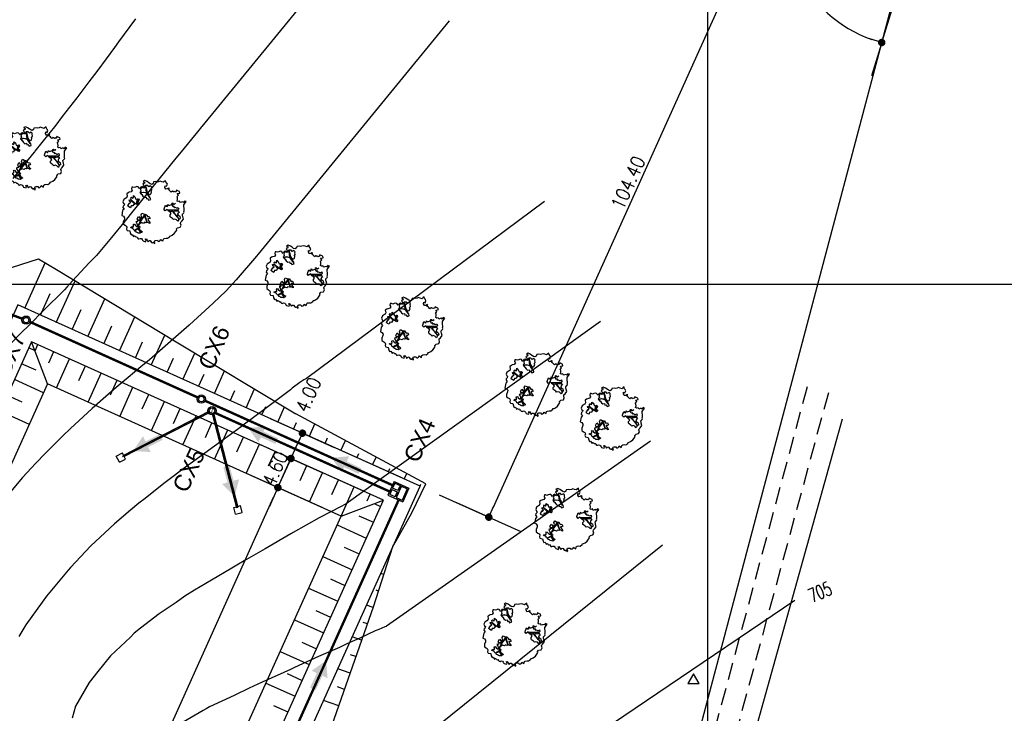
# Model space of a CAD drawing. Header units: millimetres. Extents: x 196436 to 199900, y 8705373 to 8708636.
# Tile 233 of 241: x 199501 to 199643, y 8707738 to 8707838. Entities that reach past the tile are written whole.
import ezdxf
from ezdxf.enums import TextEntityAlignment as Align

# ---------------------------------------------------------------- set-up
doc = ezdxf.new("R2010")
doc.units = ezdxf.units.MM
doc.header["$LTSCALE"] = 5
for name, pattern in [('CENTRO', [2, 1.25, -0.25, 0.25, -0.25]), ('CONTINUO', [0]), ('DASHDOT', [1, 0.5, -0.25, 0, -0.25]), ('DASHED', [0.75, 0.5, -0.25])]:
    doc.linetypes.add(name, pattern=pattern)
for name, color, linetype in [('$CURVAS1', 30, 'Continuous'), ('$CURVAS2', 40, 'Continuous'), ('AR-EIXOS', 9, 'DASHDOT'), ('AR-TUBULAÇÃO', 2, 'Continuous'), ('ARVORE', 102, 'Continuous'), ('CAIXA', 7, 'Continuous'), ('CERCA', 3, 'CERCA_LINE'), ('DIM', 7, 'Continuous'), ('ESTRADA_BARRO', 9, 'DASHED'), ('INTECPTOR', 6, 'Continuous'), ('LAGOA', 3, 'Continuous'), ('MALHA', 9, 'Continuous'), ('OFFSET', 7, 'Continuous'), ('REDE', 22, 'Continuous'), ('TER-BERMA', 4, 'Continuous'), ('TER-COTAS', 7, 'Continuous'), ('TER-OFFSET', 3, 'Continuous'), ('TER-OFFSET-LINHA', 7, 'Continuous'), ('TEXTO$CURVA', 2, 'Continuous'), ('TXT_COORD', 3, 'Continuous')]:
    doc.layers.add(name, color=color, linetype=linetype)
doc.layers.add('TEXTO3', color=4, linetype='Continuous', lineweight=18)
doc.styles.add('GEOSIS', font='ROMANS.SHX')
doc.styles.add('NARROW', font='ARIALN.TTF')
doc.styles.add('ROMANS', font='romans.shx', dxfattribs={"width": 0.85})
doc.linetypes.add('CERCA_LINE', pattern='A,0.5,-0.2,["X",Standard,S=0.1,R=0,X=-0.1,Y=-0.05],-0.25', length=0.95)
doc.dimstyles.new('COTA-500-EXTERNA', dxfattribs={"dimtxt": 2, "dimasz": 1.5, "dimexe": 0, "dimexo": 3, "dimgap": 0.5, "dimtad": 1, "dimzin": 4, "dimdsep": 46, "dimtxsty": 'ROMANS', "dimblk1": 'DOT1', "dimblk2": 'DOT1', "dimsah": 1, "dimcen": 0.2, "dimclrd": 256, "dimclre": 256, "dimclrt": 2, "dimadec": 0, "dimazin": 0, "dimtfac": 1, "dimtix": 1, "dimtmove": 2, "dimatfit": 3, "dimldrblk": 'DOT1', "dimfxl": 0, "dimtvp": 0.025, "dimtolj": 1, "dimtzin": 4, "dimlwd": -1, "dimlwe": -1, "dimarcsym": 0})

# ---------------------------------------------------------------- blocks, each defined once
blk = doc.blocks.new('DOT1')
for q in [(0, 3.36), (0, -3.36)]:
    blk.add_line((0, 0), q)
at = {"linetype": 'ByBlock'}
blk.add_line((0, 0), (-1.2, 0), dxfattribs=at)
at = {"color": 0, "linetype": 'ByBlock', "const_width": 0.36}
blk.add_lwpolyline([(-0.18, 0, 1), (0.18, 0, 1)], format="xyb", close=True, dxfattribs=at)
blk = doc.blocks.new('*D8')
at = {"layer": 'Defpoints', "color": 0}
for p in [(199538.09, 8707770.67), (199547.21, 8707766.56), (199493.23, 8707646.76)]:
    blk.add_point(p, dxfattribs=at)
at = {"layer": 'TER-COTAS'}
for p, q in [((199544.47, 8707767.79), (199538.09, 8707770.67)), ((199484.73, 8707652.23), (199537.48, 8707769.3)), ((199490.5, 8707647.99), (199484.12, 8707650.86))]:
    blk.add_line(p, q, dxfattribs=at)
at = {"layer": 'TER-COTAS', "xscale": 1.5, "yscale": 1.5, "zscale": 1.5}
for p, rotation in [((199538.09, 8707770.67), 65.74589538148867), ((199484.12, 8707650.86), 245.7458953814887)]:
    blk.add_blockref('DOT1', p, dxfattribs=dict(at, rotation=rotation))
at = {"layer": 'TER-COTAS', "color": 2, "insert": (199509.74, 8707711.38), "char_height": 2, "attachment_point": 5, "rotation": 65.7459, "style": 'ROMANS'}
blk.add_mtext('\\A1;131.40', dxfattribs=at)
blk = doc.blocks.new('*D9')
at = {"layer": 'Defpoints', "color": 0}
for p in [(199539.98, 8707774.86), (199553.29, 8707768.86), (199547.21, 8707766.56)]:
    blk.add_point(p, dxfattribs=at)
at = {"layer": 'TER-COTAS'}
for p, q in [((199540.6, 8707776.23), (199541.21, 8707777.6)), ((199538.09, 8707770.67), (199539.98, 8707774.86)), ((199550.56, 8707770.09), (199539.98, 8707774.86)), ((199544.47, 8707767.79), (199538.09, 8707770.67)), ((199537.48, 8707769.3), (199536.86, 8707767.93))]:
    blk.add_line(p, q, dxfattribs=at)
at = {"layer": 'TER-COTAS', "xscale": 1.5, "yscale": 1.5, "zscale": 1.5}
for p, rotation in [((199539.98, 8707774.86), 245.7458953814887), ((199538.09, 8707770.67), 65.74589538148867)]:
    blk.add_blockref('DOT1', p, dxfattribs=dict(at, rotation=rotation))
at = {"layer": 'TER-COTAS', "color": 2, "insert": (199537.67, 8707773.38), "char_height": 2, "attachment_point": 5, "rotation": 65.7459, "style": 'ROMANS'}
blk.add_mtext('\\A1;4.60', dxfattribs=at)
blk = doc.blocks.new('*D10')
at = {"layer": 'Defpoints', "color": 0}
for p in [(199541.63, 8707778.51), (199558.58, 8707770.87), (199553.29, 8707768.86)]:
    blk.add_point(p, dxfattribs=at)
at = {"layer": 'TER-COTAS'}
for p, q in [((199555.85, 8707772.1), (199541.63, 8707778.51)), ((199540.6, 8707776.23), (199541.01, 8707777.14)), ((199550.56, 8707770.09), (199539.98, 8707774.86))]:
    blk.add_line(p, q, dxfattribs=at)
at = {"layer": 'TER-COTAS', "xscale": 1.5, "yscale": 1.5, "zscale": 1.5}
for p, rotation in [((199541.63, 8707778.51), 65.74589538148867), ((199539.98, 8707774.86), 245.7458953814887)]:
    blk.add_blockref('DOT1', p, dxfattribs=dict(at, rotation=rotation))
at = {"layer": 'TER-COTAS', "color": 2, "insert": (199542.48, 8707784.05), "char_height": 2, "attachment_point": 5, "rotation": 65.7459, "style": 'ROMANS'}
blk.add_mtext('\\A1;4.00', dxfattribs=at)
blk = doc.blocks.new('A$C172F47DD')
at = {"color": 3}
for p, q in [((0, 0), (-220, 0)), ((0, -235), (0, 0)), ((-220, -235), (-220, 0)), ((-200, -110), (-200, -20)), ((-20, -20), (-200, -20)), ((-185, -110), (-200, -110)), ((-185, -130), (-200, -130)), ((-200, -130), (-200, -215)), ((-190, -117), (-185, -117)), ((-190, -122), (-190, -117)), ((-190, -122), (-185, -122)), ((-188, -119), (-132, -119)), ((-188, -121), (-188, -119)), ((-132, -121), (-188, -121)), ((-185, -117), (-185, -110)), ((-185, -130), (-185, -121)), ((-135, -117), (-135, -110)), ((-85, -110), (-135, -110)), ((-130, -117), (-135, -117)), ((-135, -130), (-135, -121)), ((-130, -122), (-135, -122)), ((-120, -130), (-135, -130)), ((-132, -121), (-132, -119)), ((-130, -122), (-130, -117)), ((-120, -215), (-120, -130)), ((-85, -130), (-100, -130)), ((-100, -130), (-100, -215)), ((-90, -122), (-90, -117)), ((-90, -117), (-85, -117)), ((-90, -122), (-85, -122)), ((-85, -117), (-85, -110)), ((-85, -130), (-85, -122)), ((-20, -110), (-35, -110)), ((-35, -117), (-35, -110)), ((-30, -117), (-35, -117)), ((-30, -122), (-35, -122)), ((-35, -130), (-35, -122)), ((-20, -130), (-35, -130)), ((-30, -122), (-30, -117)), ((-20, -110), (-20, -20)), ((-20, -215), (-20, -130)), ((0, -235), (-220, -235)), ((-120, -215), (-200, -215)), ((-20, -215), (-100, -215))]:
    blk.add_line(p, q, dxfattribs=at)
at = {"color": 9}
for p, q in [((-135, -110), (-185, -110)), ((-135, -117), (-185, -117)), ((-185, -122), (-135, -122)), ((-185, -130), (-135, -130)), ((-135, -130), (-185, -130)), ((-88, -119), (-32, -119)), ((-88, -121), (-88, -119)), ((-32, -121), (-88, -121)), ((-35, -110), (-85, -110)), ((-35, -117), (-85, -117)), ((-85, -122), (-35, -122)), ((-85, -130), (-35, -130)), ((-32, -121), (-32, -119))]:
    blk.add_line(p, q, dxfattribs=at)
blk = doc.blocks.new('A$C0C100BE6')
blk.add_hatch(color=7).paths.add_polyline_path([(0.772, 0.604), (0.956, 0.808), (1.217, 0), (0.387, 0.178), (0.571, 0.381), (0, 0.898), (0.201, 1.12)])
blk = doc.blocks.new('A$C62E05889')
for p, q in [((11.34, 9.91), (10.56, 9.28)), ((10.81, 8.97), (10.56, 9.28)), ((11.19, 8.5), (10.94, 8.82)), ((11.97, 9.13), (11.19, 8.5)), ((11.97, 9.13), (11.34, 9.91)), ((10.81, -9.05), (10.56, -9.36)), ((11.34, -9.99), (10.56, -9.36)), ((11.19, -8.58), (10.94, -8.89)), ((11.97, -9.2), (11.19, -8.58)), ((11.97, -9.2), (11.34, -9.99))]:
    blk.add_line(p, q)
at = {"color": 9}
blk.add_line((1.34, -1.2), (1.34, 1.13), dxfattribs=at)
at = {"color": 3}
for radius in [0.6, 0.6, 0.4, 0.4]:
    blk.add_circle((-0.26, -0.04), radius, dxfattribs=at)
at = {"layer": 'AR-EIXOS', "color": 9, "linetype": 'CENTRO', "lineweight": 20, "ltscale": 0.005}
for p, q in [((0.04, 0.22), (10.97, 8.97)), ((0.04, -0.3), (10.97, -9.05))]:
    blk.add_line(p, q, dxfattribs=at)
at = {"layer": 'AR-EIXOS', "color": 9, "linetype": 'DASHDOT', "lineweight": 20, "ltscale": 0.005}
blk.add_lwpolyline([(-0.66, -0.04), (0.14, -0.04)], dxfattribs=at)
blk.add_lwpolyline([(-0.66, -0.04), (0.14, -0.04)], dxfattribs=at)
at = {"layer": 'AR-TUBULAÇÃO', "color": 7}
for p, q in [((-0.03, 0.29), (10.91, 9.05)), ((0.1, 0.14), (11.03, 8.89)), ((11.03, 8.89), (10.91, 9.05)), ((-0.03, -0.36), (10.91, -9.13)), ((0.1, -0.21), (11.03, -8.97)), ((11.03, -8.97), (10.91, -9.13))]:
    blk.add_line(p, q, dxfattribs=at)
blk = doc.blocks.new('*D142')
at = {"layer": 'Defpoints', "color": 0}
for p in [(199200.59, 8707769.18, -1), (199537.81, 8707617.64, -1), (199520.53, 8707579.29)]:
    blk.add_point(p, dxfattribs=at)
at = {"layer": 'DIM'}
for p, q in [((199199.36, 8707766.44), (199183.46, 8707731.15)), ((199184.83, 8707730.54), (199519.16, 8707579.9)), ((199536.58, 8707614.91), (199520.53, 8707579.29))]:
    blk.add_line(p, q, dxfattribs=at)
at = {"layer": 'DIM', "xscale": 1.5, "yscale": 1.5, "zscale": 1.5}
for p, rotation in [((199183.46, 8707731.15), 155.7458953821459), ((199520.53, 8707579.29), 335.7458953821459)]:
    blk.add_blockref('DOT1', p, dxfattribs=dict(at, rotation=rotation))
at = {"layer": 'DIM', "color": 2, "insert": (199352.61, 8707656.59), "char_height": 2, "attachment_point": 5, "rotation": 335.7459, "style": 'ROMANS'}
blk.add_mtext('\\A1;369.70', dxfattribs=at)
blk = doc.blocks.new('*D144')
at = {"layer": 'Defpoints', "color": 0}
for p in [(199629.98, 8707853.2, -1), (199160.46, 8707754.35, -1), (199553.97, 8707587.89), (199556.52, 8707575.91, -1), (199556.52, 8707575.91, -1)]:
    blk.add_point(p, dxfattribs=at)
at = {"layer": 'DIM'}
blk.add_arc((199556.52, 8707575.91), 12.25, 82.1817, 148.7264, dxfattribs=at)
at = {"layer": 'DIM', "xscale": 1.5, "yscale": 1.5, "zscale": 1.5}
for p, rotation in [((199559.66, 8707587.75), 348.6719272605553), ((199545.35, 8707580.94), 242.2361372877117)]:
    blk.add_blockref('DOT1', p, dxfattribs=dict(at, rotation=rotation))
at = {"layer": 'DIM', "color": 2, "insert": (199550.61, 8707588.32), "char_height": 2, "attachment_point": 5, "rotation": 25.454, "style": 'ROMANS'}
blk.add_mtext('\\A1;81°', dxfattribs=at)
blk = doc.blocks.new('*D145')
at = {"layer": 'Defpoints', "color": 0}
for p in [(199276.71, 8708012.37, -1), (199629.98, 8707853.2, -1), (199629.98, 8707853.2, -1), (199611.21, 8707850.27), (199556.52, 8707575.91, -1)]:
    blk.add_point(p, dxfattribs=at)
at = {"layer": 'DIM'}
blk.add_arc((199629.98, 8707853.2), 19, 160.2694, 250.6387, dxfattribs=at)
at = {"layer": 'DIM', "xscale": 1.5, "yscale": 1.5, "zscale": 1.5}
for p, rotation in [((199612.65, 8707861.01), 68.00762625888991), ((199625.12, 8707834.83), 342.9004382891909)]:
    blk.add_blockref('DOT1', p, dxfattribs=dict(at, rotation=rotation))
at = {"layer": 'DIM', "color": 2, "insert": (199614.18, 8707845.68), "char_height": 2, "attachment_point": 5, "rotation": 295.454, "style": 'ROMANS'}
blk.add_mtext('\\A1;99°', dxfattribs=at)
blk = doc.blocks.new('*D149')
at = {"layer": 'Defpoints', "color": 0}
for p in [(199276.71, 8708012.37, -1), (199276.71, 8708012.37, -1), (199278.88, 8707990.79), (199629.98, 8707853.2, -1), (199160.46, 8707754.35, -1)]:
    blk.add_point(p, dxfattribs=at)
at = {"layer": 'DIM'}
blk.add_arc((199276.71, 8708012.37), 21.69, 249.7088, 331.783, dxfattribs=at)
at = {"layer": 'DIM', "xscale": 1.5, "yscale": 1.5, "zscale": 1.5}
for p, rotation in [((199296.49, 8708003.46), 63.76443569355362), ((199267.8, 8707992.6), 157.7273550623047)]:
    blk.add_blockref('DOT1', p, dxfattribs=dict(at, rotation=rotation))
at = {"layer": 'DIM', "color": 2, "insert": (199283.86, 8707993.49), "char_height": 2, "attachment_point": 5, "rotation": 20.7459, "style": 'ROMANS'}
blk.add_mtext('\\A1;90°', dxfattribs=at)
blk = doc.blocks.new('*D150')
at = {"layer": 'Defpoints', "color": 0}
for p in [(199276.71, 8708012.37, -1), (199175.31, 8707765.04), (199160.46, 8707754.35, -1), (199160.46, 8707754.35, -1), (199556.52, 8707575.91, -1)]:
    blk.add_point(p, dxfattribs=at)
at = {"layer": 'DIM'}
blk.add_arc((199160.46, 8707754.35), 18.3, 340.4437, 61.0481, dxfattribs=at)
at = {"layer": 'DIM', "xscale": 1.5, "yscale": 1.5, "zscale": 1.5}
for p, rotation in [((199167.98, 8707771.04), 153.3969975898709), ((199177.14, 8707746.83), 248.0947931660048)]:
    blk.add_blockref('DOT1', p, dxfattribs=dict(at, rotation=rotation))
at = {"layer": 'DIM', "color": 2, "insert": (199178.97, 8707761.37), "char_height": 2, "attachment_point": 5, "rotation": 290.7459, "style": 'ROMANS'}
blk.add_mtext('\\A1;90°', dxfattribs=at)
blk = doc.blocks.new('ARVORE6')
for points in [[(-1.778, 2.183), (-1.868, 2.123), (-1.858, 2.064), (-1.957, 2.004), (-2.047, 1.974), (-2.077, 1.895), (-2.057, 1.785), (-2.096, 1.676), (-2.186, 1.627), (-2.265, 1.597), (-2.335, 1.567), (-2.454, 1.358), (-2.335, 1.299), (-2.226, 1.348), (-2.216, 1.259), (-2.335, 1.199), (-2.414, 1.179), (-2.504, 1.15), (-2.454, 1.07), (-2.414, 1.02), (-2.444, 0.931), (-2.623, 0.852), (-2.673, 0.792), (-2.683, 0.702), (-2.633, 0.683), (-2.633, 0.683), (-2.723, 0.623), (-2.772, 0.643), (-2.802, 0.643), (-2.762, 0.563), (-2.603, 0.573), (-2.524, 0.534), (-2.524, 0.454), (-2.554, 0.295), (-2.673, 0.245), (-2.673, 0.136), (-2.623, 0.037), (-2.544, -0.023), (-2.643, -0.102), (-2.713, -0.182), (-2.554, -0.261), (-2.514, -0.351), (-2.524, -0.52), (-2.564, -0.639), (-2.474, -0.828), (-2.405, -0.887), (-2.405, -0.977), (-2.375, -1.116), (-2.265, -1.334), (-2.126, -1.493), (-2.007, -1.613), (-1.908, -1.603), (-1.818, -1.732), (-1.818, -1.97), (-1.669, -2.08), (-1.49, -2.07), (-1.391, -2.109), (-1.321, -2.229), (-1.162, -2.417), (-0.933, -2.407), (-0.864, -2.398), (-0.725, -2.417), (-0.625, -2.557), (-0.566, -2.606), (-0.466, -2.596), (-0.417, -2.636), (-0.307, -2.656), (-0.208, -2.666), (-0.049, -2.686), (0.08, -2.716), (0.329, -2.984), (0.408, -2.855), (0.289, -2.735), (0.369, -2.696), (0.369, -2.566), (0.349, -2.447), (0.488, -2.407), (0.478, -2.268), (0.548, -2.199), (0.707, -2.268), (0.856, -2.288), (0.925, -2.239), (1.054, -2.417), (1.204, -2.338), (1.204, -2.576), (1.343, -2.566), (1.432, -2.437), (1.512, -2.338), (1.363, -2.239), (1.432, -2.139), (1.392, -2.09), (1.472, -2.01), (1.502, -1.96), (1.432, -1.841), (1.502, -1.801), (1.601, -1.742), (1.691, -1.672), (1.78, -1.642), (1.8, -1.742), (1.86, -1.662), (1.81, -1.553), (1.82, -1.424), (1.989, -1.374), (2.128, -1.424), (2.058, -1.533), (2.217, -1.642), (2.327, -1.613), (2.456, -1.553), (2.585, -1.563), (2.545, -1.464), (2.476, -1.324), (2.555, -1.195), (2.635, -1.056), (2.615, -0.917), (2.615, -0.778), (2.675, -0.659), (2.685, -0.46), (2.565, -0.39), (2.506, -0.261), (2.585, -0.132), (2.704, -0.023), (2.834, 0.106), (2.963, 0.275), (2.923, 0.434), (2.913, 0.444), (2.814, 0.325), (2.704, 0.394), (2.734, 0.484), (2.685, 0.534), (2.595, 0.484), (2.396, 0.454), (2.416, 0.583), (2.496, 0.643), (2.476, 0.762), (2.337, 0.891), (2.536, 0.991), (2.585, 1.1), (2.565, 1.229), (2.545, 1.358), (2.615, 1.468), (2.635, 1.567), (2.496, 1.627), (2.347, 1.587), (2.237, 1.706), (2.227, 1.895), (2.207, 1.984), (2.148, 2.133), (1.919, 2.143), (1.79, 2.223), (1.77, 2.292), (1.73, 2.392), (1.691, 2.501), (1.512, 2.62), (1.353, 2.59), (1.283, 2.531), (1.194, 2.58), (1.114, 2.69), (0.995, 2.739), (0.836, 2.66), (0.726, 2.809), (0.319, 2.978), (0.229, 2.849), (0.07, 2.779), (-0.059, 2.819), (-0.268, 2.958), (-0.476, 2.998), (-0.615, 2.869), (-0.705, 2.779), (-0.824, 2.739), (-0.983, 2.809), (-1.112, 2.779), (-1.202, 2.57), (-1.421, 2.56), (-1.58, 2.521), (-1.57, 2.411), (-1.768, 2.342), (-1.729, 2.233), (-1.749, 2.203)], [(-0.877, 2.444), (-0.946, 2.351), (-0.865, 2.293), (-0.923, 2.235), (-0.877, 2.154), (-0.784, 2.142), (-0.738, 2.154), (-0.668, 2.085), (-0.703, 2.015), (-0.796, 1.98), (-0.923, 1.888), (-0.946, 1.772), (-0.807, 1.749), (-0.703, 1.772), (-0.587, 1.818), (-0.46, 1.772), (-0.506, 1.714), (-0.494, 1.633), (-0.344, 1.656), (-0.274, 1.679), (-0.089, 1.517), (-0.274, 1.424), (-0.321, 1.366), (-0.182, 1.25), (0.004, 1.262), (0.143, 1.146), (0.039, 1.019), (-0.031, 0.857), (-0.019, 0.799), (-0.17, 0.764), (-0.274, 0.718), (-0.286, 0.579), (-0.483, 0.532), (-0.506, 0.636), (-0.483, 0.741), (-0.599, 0.741), (-0.738, 0.683), (-0.831, 0.625), (-0.912, 0.648), (-0.749, 0.845), (-0.749, 0.903), (-0.784, 0.972), (-0.715, 1.088), (-0.796, 1.192), (-0.68, 1.378), (-0.796, 1.61), (-0.796, 1.691), (-0.877, 1.702), (-0.97, 1.644), (-1.062, 1.586), (-1.12, 1.633), (-1.143, 1.667), (-1.317, 1.644), (-1.375, 1.575), (-1.514, 1.459), (-1.514, 1.459), (-1.561, 1.552), (-1.561, 1.633), (-1.607, 1.702), (-1.561, 1.818), (-1.526, 1.911), (-1.433, 1.98), (-1.398, 2.073), (-1.259, 2.085), (-1.213, 2.2), (-1.097, 2.212), (-0.993, 2.316), (-0.946, 2.386)], [(-0.912, 1.691), (-1.132, 1.76), (-1.236, 2.142), (-1.271, 2.142), (-1.178, 1.783), (-1.572, 1.656), (-1.572, 1.633), (-1.12, 1.725), (-0.993, 1.667)], [(1.214, 2.064), (1.323, 1.925), (1.402, 1.994), (1.432, 2.024), (1.551, 2.024), (1.512, 1.885), (1.591, 1.845), (1.691, 1.835), (1.75, 1.766), (1.611, 1.676), (1.701, 1.597), (1.85, 1.567), (1.72, 1.468), (1.621, 1.448), (1.482, 1.418), (1.482, 1.179), (1.363, 1.16), (1.194, 1.299), (1.204, 1.309), (1.094, 1.299), (1.074, 1.229), (0.965, 1.249), (0.915, 1.328), (1.114, 1.547), (1.064, 1.656), (1.035, 1.746), (0.955, 1.805), (0.995, 1.964), (0.826, 2.054), (0.935, 2.193), (0.975, 2.223), (1.054, 2.282), (1.104, 2.223), (1.253, 2.064), (1.283, 2.034)], [(1.07, 1.61), (1.51, 1.899), (1.545, 1.876), (1.163, 1.575)], [(1.341, 1.801), (1.406, 1.764), (1.406, 1.819)], [(-1.266, 1.754), (-1.248, 1.717), (-1.303, 1.736)], [(-1.063, 1.736), (-1.063, 1.717), (-1.007, 1.727)], [(0.004, 0.914), (-0.402, 1.343), (-0.402, 1.679), (-0.437, 1.679), (-0.448, 1.401), (-0.796, 1.644), (-0.807, 1.61), (-0.483, 1.355), (-0.182, 0.984), (-0.749, 0.891), (-0.749, 0.857), (-0.147, 0.914), (-0.066, 0.81)], [(-0.489, 0.941), (-0.489, 0.895), (-0.526, 0.923)], [(-0.508, 1.385), (-0.489, 1.431)], [(-0.351, 1.209), (-0.323, 1.264), (-0.388, 1.237)], [(-0.221, 0.996), (-0.249, 0.913), (-0.286, 0.969), (-0.286, 0.923)], [(-0.231, 1.061), (-0.184, 1.117), (-0.268, 1.098)], [(-0.092, 0.876), (-0.046, 0.95), (-0.129, 0.904), (-0.092, 0.987)], [(1.175, 1.616), (1.073, 1.449), (1.489, 1.264), (1.489, 1.237), (1.027, 1.412), (0.944, 1.301)], [(1.11, 1.634), (1.166, 1.597), (1.138, 1.671), (1.221, 1.643), (1.221, 1.69)], [(1.166, 1.412), (1.129, 1.385), (1.184, 1.412), (1.184, 1.348)], [(1.353, 0.464), (1.313, 0.365), (1.174, 0.315), (1.194, 0.116), (1.233, 0.116), (1.353, 0.116), (1.611, 0.216), (1.691, 0.156), (1.651, 0.067), (1.701, -0.023), (1.84, -0.092), (1.929, -0.073), (2.009, -0.172), (2.188, -0.182), (2.257, -0.212), (2.386, -0.132), (2.327, 0.047), (2.466, 0.116), (2.506, 0.305), (2.327, 0.504), (2.416, 0.643), (2.357, 0.772), (2.267, 0.832), (2.118, 0.822), (2.019, 0.941), (1.83, 0.861), (1.8, 0.822), (1.621, 0.742), (1.482, 0.643), (1.482, 0.484), (1.333, 0.484), (1.323, 0.315)], [(1.383, 0.161), (1.812, 0.335), (1.962, 0.66), (1.974, 0.938), (1.974, 0.625), (1.881, 0.347), (2.438, 0.3), (1.881, 0.289), (1.696, 0.185)], [(1.471, 0.192), (1.508, 0.174), (1.517, 0.22), (1.554, 0.211), (1.609, 0.248), (1.711, 0.211)], [(1.776, 0.322), (1.84, 0.276), (1.766, 0.294)], [(1.877, 0.47), (1.933, 0.451), (1.877, 0.433), (1.905, 0.396), (1.85, 0.377)], [(1.979, 0.34), (1.979, 0.285), (2.016, 0.34)], [(0.189, -1.762), (0.015, -1.82), (0.05, -1.901), (0.004, -1.947), (-0.031, -1.97), (-0.066, -2.063), (-0.054, -2.109), (-0.031, -2.179), (-0.17, -2.19), (-0.251, -2.098), (-0.379, -2.109), (-0.494, -2.155), (-0.529, -2.051), (-0.564, -2.016), (-0.657, -1.97), (-0.773, -2.063), (-0.842, -2.132), (-1.028, -2.132), (-1.062, -2.109), (-1.074, -2.016), (-1.109, -1.993), (-1.248, -1.877), (-1.086, -1.773), (-1.004, -1.634), (-1.016, -1.518), (-0.912, -1.449), (-0.761, -1.31), (-0.703, -1.275), (-0.541, -1.31), (-0.448, -1.437), (-0.344, -1.391), (-0.205, -1.275), (0.004, -1.148), (-0.089, -0.962), (0.073, -0.87), (0.108, -0.893), (0.409, -1.078), (0.317, -1.136), (0.259, -1.194), (0.282, -1.24), (0.433, -1.31), (0.317, -1.379), (0.375, -1.959), (0.386, -2.005), (0.305, -1.866), (0.433, -1.762), (0.433, -1.681), (0.363, -1.634), (0.212, -1.681), (0.12, -1.727)], [(-0.193, -1.31), (-0.251, -1.565), (-0.842, -1.912), (-0.274, -1.657), (-0.332, -2.109), (-0.263, -2.098), (-0.054, -1.148)], [(-0.268, -1.582), (-0.277, -1.656), (-0.332, -1.61), (-0.351, -1.665), (-0.388, -1.647), (-0.406, -1.684)], [(-0.268, -1.739), (-0.212, -1.776), (-0.286, -1.832)], [(-0.212, -1.554), (-0.157, -1.582), (-0.24, -1.573)], [(-0.184, -1.24), (-0.101, -1.249), (-0.184, -1.286), (-0.101, -1.332), (-0.184, -1.351), (-0.101, -1.406)], [(-0.767, -1.868), (-1.1, -2.026), (-0.776, -1.905), (-0.702, -2.044), (-0.73, -1.878)], [(-0.286, -1.961), (-0.24, -1.979), (-0.314, -2.007)]]:
    blk.add_lwpolyline(points)
blk = doc.blocks.new('*D152')
at = {"layer": 'Defpoints', "color": 0}
for p in [(199601.47, 8707866.05, -1), (199611.38, 8707861.59), (199558.58, 8707770.87)]:
    blk.add_point(p, dxfattribs=at)
at = {"layer": 'DIM'}
for p, q in [((199604.2, 8707864.82), (199611.38, 8707861.59)), ((199569.11, 8707767.77), (199610.76, 8707860.22)), ((199561.32, 8707769.63), (199568.49, 8707766.4))]:
    blk.add_line(p, q, dxfattribs=at)
at = {"layer": 'DIM', "xscale": 1.5, "yscale": 1.5, "zscale": 1.5}
for p, rotation in [((199611.38, 8707861.59), 65.74589538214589), ((199568.49, 8707766.4), 245.7458953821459)]:
    blk.add_blockref('DOT1', p, dxfattribs=dict(at, rotation=rotation))
at = {"layer": 'DIM', "color": 2, "insert": (199588.57, 8707814.61), "char_height": 2, "attachment_point": 5, "rotation": 65.7459, "style": 'ROMANS'}
blk.add_mtext('\\A1;104.40', dxfattribs=at)

msp = doc.modelspace()

# ---------------------------------------------------------------- linework, layer by layer
at = {"layer": '$CURVAS1'}
for points in [[(199562.766, 8707837.934, 700), (199535.256, 8707804.307, 700), (199535.247, 8707804.296, 700), (199535.033, 8707804.035, 700), (199532.088, 8707800.595, 700), (199530.649, 8707799.054, 700), (199528.742, 8707797.271, 700), (199525.365, 8707794.142, 700), (199525.321, 8707794.101, 700), (199525.296, 8707794.078, 700), (199521.841, 8707791.05, 700), (199519.609, 8707789.103, 700), (199518.333, 8707788.053, 700), (199516.514, 8707786.545, 700), (199514.8, 8707785.109, 700), (199513.694, 8707784.128, 700), (199511.313, 8707782.073, 700), (199508.169, 8707779.153, 700), (199507.893, 8707778.9, 700), (199507.385, 8707778.398, 700), (199504.54, 8707775.591, 700), (199503.219, 8707774.174, 700), (199501.274, 8707772.106, 700), (199498.817, 8707769.193, 700)], [(199612.607, 8707754.399, 705), (199573.113, 8707727.676, 705)]]:
    msp.add_polyline3d(points, dxfattribs=at)
at = {"layer": '$CURVAS2'}
for points in [[(199555.26, 8707857.107, 699), (199527.143, 8707822.727, 699), (199527.054, 8707822.618, 699), (199526.922, 8707822.457, 699), (199526.709, 8707822.196, 699), (199526.513, 8707821.956, 699), (199524.162, 8707819.083, 699), (199523.404, 8707818.155, 699), (199520.949, 8707815.145, 699), (199520.301, 8707814.341, 699), (199520.108, 8707814.101, 699), (199517.209, 8707810.505, 699), (199516.075, 8707809.118, 699), (199514.094, 8707806.715, 699), (199511.931, 8707804.136, 699), (199510.915, 8707803.054, 699), (199508.513, 8707800.457, 699), (199507.666, 8707799.535, 699), (199507.324, 8707799.156, 699), (199504.335, 8707796.182, 699), (199502.357, 8707794.178, 699), (199500.988, 8707792.861, 699), (199498.213, 8707789.993, 699)], [(199517.581, 8707838.222, 698), (199515.118, 8707834.909, 698), (199514.522, 8707834.125, 698), (199512.128, 8707830.866, 698), (199510.822, 8707829.141, 698), (199509.115, 8707826.872, 698), (199507.02, 8707824.158, 698), (199506.072, 8707822.935, 698), (199503.086, 8707819.175, 698), (199502.997, 8707819.065, 698), (199502.707, 8707818.711, 698), (199499.899, 8707815.241, 698)], [(199576.507, 8707811.891, 701), (199542.192, 8707786.401, 701), (199541.832, 8707786.204, 701), (199541.261, 8707785.825, 701), (199540.173, 8707784.991, 701), (199539.913, 8707784.77, 701), (199538.944, 8707784.018, 701), (199536.278, 8707782.033, 701), (199533.076, 8707779.657, 701), (199532.634, 8707779.314, 701), (199532.279, 8707779.047, 701), (199528.976, 8707776.621, 701), (199525.426, 8707774.077, 701), (199525.292, 8707773.983, 701), (199525.143, 8707773.875, 701), (199521.644, 8707771.27, 701), (199518.956, 8707769.105, 701), (199518.067, 8707768.415, 701), (199516.859, 8707767.402, 701), (199514.551, 8707765.436, 701), (199513.169, 8707764.131, 701), (199511.133, 8707762.26, 701), (199508.223, 8707759.152, 701), (199507.865, 8707758.779, 701), (199506.895, 8707757.603, 701), (199504.737, 8707755.016, 701), (199504.123, 8707754.17, 701), (199501.785, 8707750.896, 701), (199500.75, 8707749.185, 701)], [(199584.598, 8707794.628, 702), (199547.942, 8707768.317, 702), (199547.719, 8707768.217, 702), (199547.207, 8707767.958, 702), (199544.058, 8707766.301, 702), (199540.299, 8707764.205, 702), (199540.15, 8707764.116, 702), (199539.978, 8707764.013, 702), (199536.277, 8707761.858, 702), (199533.211, 8707760.098, 702), (199532.402, 8707759.606, 702), (199531.473, 8707759.05, 702), (199528.534, 8707757.337, 702), (199526.066, 8707755.876, 702), (199524.704, 8707754.994, 702), (199523.419, 8707754.086, 702), (199520.969, 8707752.458, 702), (199518.287, 8707750.4, 702), (199517.365, 8707749.658, 702), (199516.829, 8707749.114, 702), (199513.983, 8707746.407, 702), (199512.136, 8707744.135, 702), (199510.893, 8707742.567, 702), (199508.942, 8707739.149, 702), (199508.437, 8707737.444, 702)], [(199591.781, 8707777.368, 703), (199553.732, 8707750.669, 703), (199553.706, 8707750.659, 703), (199553.517, 8707750.582, 703), (199552.663, 8707750.215, 703), (199552.118, 8707750.003, 703), (199549.895, 8707748.969, 703), (199548.05, 8707748.14, 703), (199546.954, 8707747.632, 703), (199543.953, 8707746.336, 703), (199540.47, 8707744.718, 703), (199539.895, 8707744.453, 703), (199538.946, 8707744.017, 703), (199535.818, 8707742.61, 703), (199533.948, 8707741.73, 703), (199531.782, 8707740.683, 703), (199528.255, 8707739.064, 703), (199527.731, 8707738.786, 703), (199527.32, 8707738.529, 703), (199523.878, 8707736.488, 703)], [(199593.521, 8707762.342, 704), (199558.859, 8707734.449, 704)]]:
    msp.add_polyline3d(points, dxfattribs=at)
at = {"color": 7}
for centre, radius in [((199501.804, 8707794.802, 34.681), 0.6), ((199501.804, 8707794.802, 34.681), 0.4), ((199527.059, 8707783.424, 34.681), 0.6), ((199527.059, 8707783.424, 34.681), 0.4)]:
    msp.add_circle(centre, radius, dxfattribs=at)
at = {"layer": 'CERCA', "color": 2, "ltscale": 2}
msp.add_line((199556.52, 8707575.905), (199629.982, 8707853.205), dxfattribs=at)
at = {"layer": 'CERCA'}
msp.add_lwpolyline([(199558.261, 8707543.747), (199569.282, 8707592.602), (199578.448, 8707632.257), (199605.013, 8707728.74), (199619.444, 8707780.595)], dxfattribs=at)
at = {"layer": 'ESTRADA_BARRO'}
for points in [[(199587.381, 8707685.05), (199614.62, 8707785.995)], [(199590.277, 8707684.268), (199617.698, 8707785.212)]]:
    msp.add_lwpolyline(points, dxfattribs=at)
at = {"layer": 'LAGOA', "color": 3, "elevation": 1}
for points in [[(199500.597, 8707796.992), (199439.555, 8707661.509), (199497.541, 8707635.383), (199558.583, 8707770.866)], [(199502.601, 8707791.702), (199444.845, 8707663.512), (199495.537, 8707640.673), (199553.293, 8707768.862)], [(199504.905, 8707785.619), (199450.928, 8707665.817), (199493.233, 8707646.756), (199547.21, 8707766.558)]]:
    msp.add_lwpolyline(points, close=True, dxfattribs=at)
at = {"layer": 'MALHA'}
for p, q in [((199600, 8708300), (199600, 8706900)), ((199600, 8708300), (199600, 8706900)), ((199000, 8707800), (199900, 8707800))]:
    msp.add_line(p, q, dxfattribs=at)
at = {"layer": 'OFFSET', "color": 5, "linetype": 'CONTINUO', "flags": 128}
for points in [[(199555.144, 8707762.983), (199557.388, 8707767.018)], [(199554.672, 8707762.184), (199555.144, 8707762.983)]]:
    msp.add_lwpolyline(points, dxfattribs=at)
at = {"layer": 'REDE', "const_width": 0.35}
for points, elevation in [([(199501.242, 8707795.013), (199495.799, 8707797.057)], 34.681), ([(199526.512, 8707783.67), (199502.351, 8707794.556)], 34.681), ([(199554.593, 8707771.018), (199527.606, 8707783.177)], 34.681), ([(199554.182, 8707770.106), (199529.098, 8707781.408)], 1)]:
    msp.add_lwpolyline(points, dxfattribs=dict(at, elevation=elevation))
msp.add_lwpolyline([(199531.907, 8707716.528), (199555.486, 8707768.862)], dxfattribs=at)
at = {"layer": 'TER-BERMA'}
msp.add_lwpolyline([(199500.597, 8707796.992), (199439.555, 8707661.509), (199497.541, 8707635.383), (199558.583, 8707770.866)], close=True, dxfattribs=at)
at = {"layer": 'TER-BERMA', "elevation": 1}
msp.add_lwpolyline([(199502.601, 8707791.702), (199444.845, 8707663.512), (199495.537, 8707640.673), (199553.293, 8707768.862)], close=True, dxfattribs=at)
at = {"layer": 'TER-OFFSET'}
for p, q in [((199504.905, 8707785.619, 1), (199502.601, 8707791.702, 1)), ((199547.21, 8707766.558, 1), (199553.293, 8707768.862, 1))]:
    msp.add_line(p, q, dxfattribs=at)
for points in [[(199493.226, 8707800.314), (199503.59, 8707803.634), (199506.189, 8707802.099), (199523.427, 8707791.672), (199540.695, 8707781.312)], [(199554.672, 8707762.184), (199555.144, 8707762.983), (199557.388, 8707767.018), (199559.432, 8707771.188), (199540.695, 8707781.312)], [(199551.858, 8707753.495), (199554.672, 8707762.184)], [(199548.54, 8707744.022), (199551.858, 8707753.495)], [(199545.223, 8707734.549), (199548.54, 8707744.022)]]:
    msp.add_lwpolyline(points, dxfattribs=at)
at = {"layer": 'TER-OFFSET', "elevation": 1}
msp.add_lwpolyline([(199504.905, 8707785.619), (199450.928, 8707665.817), (199493.233, 8707646.756), (199547.21, 8707766.558)], close=True, dxfattribs=at)
at = {"layer": 'TER-OFFSET-LINHA'}
for p, q in [((199503.102, 8707790.38, 1), (199502.19, 8707790.79, 1)), ((199503.102, 8707790.38, 1), (199503.513, 8707791.291, 1)), ((199505.056, 8707788.631, 1), (199505.792, 8707790.264, 1)), ((199506.182, 8707785.043, 1), (199508.071, 8707789.237, 1)), ((199503.24, 8707787.575, 1), (199501.163, 8707788.511, 1)), ((199509.41, 8707786.124, 1), (199510.351, 8707788.21, 1)), ((199504.33, 8707784.342, 1), (199500.136, 8707786.232, 1)), ((199510.74, 8707782.99, 1), (199512.63, 8707787.183, 1)), ((199513.947, 8707784.02, 1), (199514.909, 8707786.157, 1)), ((199515.299, 8707780.936, 1), (199517.189, 8707785.13, 1)), ((199501.252, 8707782.987, 1), (199499.109, 8707783.952, 1)), ((199518.528, 8707782.016, 1), (199519.468, 8707784.103, 1)), ((199519.858, 8707778.882, 1), (199521.747, 8707783.076, 1)), ((199502.276, 8707779.783, 1), (199498.082, 8707781.673, 1)), ((199523.064, 8707779.912, 1), (199524.027, 8707782.049, 1)), ((199524.416, 8707776.828, 1), (199526.306, 8707781.022, 1)), ((199527.645, 8707777.908, 1), (199528.585, 8707779.995, 1)), ((199528.975, 8707774.774, 1), (199530.865, 8707778.968, 1)), ((199532.181, 8707775.804, 1), (199533.144, 8707777.941, 1)), ((199533.534, 8707772.72, 1), (199535.423, 8707776.914, 1)), ((199536.762, 8707773.8, 1), (199537.703, 8707775.887, 1)), ((199538.092, 8707770.666, 1), (199539.982, 8707774.86, 1)), ((199541.299, 8707771.696, 1), (199542.261, 8707773.833, 1)), ((199542.651, 8707768.612, 1), (199544.541, 8707772.806, 1)), ((199545.88, 8707769.692, 1), (199546.82, 8707771.779, 1)), ((199547.21, 8707766.558, 1), (199549.099, 8707770.752, 1)), ((199550.942, 8707768.757, 1), (199551.379, 8707769.725, 1)), ((199551.971, 8707768.362, 1), (199552.882, 8707767.951, 1)), ((199549.778, 8707766.607, 1), (199551.855, 8707765.671, 1)), ((199546.635, 8707765.282, 1), (199550.829, 8707763.392, 1)), ((199547.659, 8707762.078, 1), (199549.802, 8707761.113, 1)), ((199544.581, 8707760.723, 1), (199548.775, 8707758.833, 1)), ((199545.67, 8707757.49, 1), (199547.748, 8707756.554, 1)), ((199542.527, 8707756.164, 1), (199546.721, 8707754.275, 1)), ((199543.551, 8707752.961, 1), (199545.694, 8707751.995, 1)), ((199540.473, 8707751.606, 1), (199544.667, 8707749.716, 1)), ((199541.563, 8707748.373, 1), (199543.64, 8707747.437, 1)), ((199538.419, 8707747.047, 1), (199542.613, 8707745.157, 1)), ((199539.443, 8707743.844, 1), (199541.586, 8707742.878, 1)), ((199536.365, 8707742.488, 1), (199540.559, 8707740.599, 1)), ((199537.455, 8707739.255, 1), (199539.532, 8707738.319, 1))]:
    msp.add_line(p, q, dxfattribs=at)
at = {"layer": 'TER-OFFSET-LINHA', "flags": 128}
for points in [[(199501.6, 8707796.54), (199504.543, 8707803.071)], [(199506.159, 8707794.486), (199508.86, 8707800.483)], [(199503.879, 8707795.513), (199505.293, 8707798.65)], [(199510.717, 8707792.432), (199513.17, 8707797.876)], [(199508.438, 8707793.459), (199509.727, 8707796.32)], [(199515.276, 8707790.379), (199517.48, 8707795.269)], [(199512.997, 8707791.405), (199514.161, 8707793.989)], [(199517.555, 8707789.352), (199518.595, 8707791.659)], [(199519.835, 8707788.325), (199521.789, 8707792.663)], [(199524.393, 8707786.271), (199526.103, 8707790.066)], [(199522.114, 8707787.298), (199523.029, 8707789.329)], [(199528.952, 8707784.217), (199530.42, 8707787.476)], [(199526.673, 8707785.244), (199527.467, 8707787.007)], [(199531.231, 8707783.19), (199531.905, 8707784.685)], [(199533.511, 8707782.163), (199534.738, 8707784.886)], [(199535.79, 8707781.136), (199536.343, 8707782.363)], [(199538.069, 8707780.109), (199539.055, 8707782.296)], [(199540.349, 8707779.082), (199540.79, 8707780.062)], [(199542.628, 8707778.055), (199543.43, 8707779.834)], [(199544.907, 8707777.028), (199545.264, 8707777.821)], [(199547.187, 8707776.001), (199547.84, 8707777.451)], [(199549.466, 8707774.974), (199549.737, 8707775.576)], [(199551.745, 8707773.947), (199552.25, 8707775.068)], [(199554.025, 8707772.92), (199554.239, 8707773.395)], [(199556.304, 8707771.893), (199556.661, 8707772.685)], [(199558.583, 8707770.866), (199558.714, 8707771.157)], [(199554.129, 8707760.506), (199554.036, 8707760.537)], [(199553.359, 8707758.128), (199552.91, 8707758.273)], [(199552.588, 8707755.75), (199552.232, 8707755.865)], [(199551.815, 8707753.372), (199550.853, 8707753.709)], [(199550.989, 8707751.013), (199550.405, 8707751.217)], [(199550.162, 8707748.653), (199548.791, 8707749.133)], [(199549.336, 8707746.294), (199548.548, 8707746.57)], [(199548.509, 8707743.934), (199546.73, 8707744.558)], [(199547.683, 8707741.575), (199546.691, 8707741.922)], [(199546.857, 8707739.215), (199544.668, 8707739.982)]]:
    msp.add_lwpolyline(points, dxfattribs=at)
at = {"layer": 'TXT_COORD'}
msp.add_lwpolyline([(199597.982, 8707743.812), (199597.18, 8707742.422), (199598.785, 8707742.422)], close=True, dxfattribs=at)

# ---------------------------------------------------------------- block references
at = {"rotation": 245.9165114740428}
msp.add_blockref('A$C62E05889', (199528.528, 8707781.489, 1), dxfattribs=at)
at = {"layer": 'ARVORE', "xscale": 1.593144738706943, "yscale": 1.593144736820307, "zscale": 1.593144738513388, "rotation": 101.9986187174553}
for p in [(199503.114, 8707818.149, 1), (199520.337, 8707810.389, 1), (199540.997, 8707801.08, 1), (199557.604, 8707793.598, 1), (199575.566, 8707785.505, 1), (199586.404, 8707780.622, 1), (199579.828, 8707766.025, 1), (199572.368, 8707749.467, 1)]:
    msp.add_blockref('ARVORE6', p, dxfattribs=at)
at = {"layer": 'CAIXA', "zscale": 3}
for p, xscale, yscale, rotation in [((199535.241, 8707775.908, 34.681), -2.999999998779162, 2.999999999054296, 292.8835035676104), ((199520.746, 8707774.955, 68.362), -2.999999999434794, 2.999999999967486, 344.3301827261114), ((199547.245, 8707771.597, 68.362), -2.999999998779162, 2.999999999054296, 292.8835035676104), ((199528.781, 8707771.364, 68.362), 2.999999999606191, 2.999999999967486, 327.5028402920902), ((199541.671, 8707744.307, 33.681), -2.999999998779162, 2.999999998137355, 202.8835035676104)]:
    msp.add_blockref('A$C0C100BE6', p, dxfattribs=dict(at, xscale=xscale, yscale=yscale, rotation=rotation))
at = {"layer": 'INTECPTOR', "color": 7, "xscale": -0.01000000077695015, "yscale": 0.01000000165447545, "zscale": 0.00999999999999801, "rotation": 245.7459057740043}
msp.add_blockref('A$C172F47DD', (199556.983, 8707770.601, 1), dxfattribs=at)

# ---------------------------------------------------------------- texts
at = {"layer": 'TEXTO$CURVA', "style": 'GEOSIS', "width": 0.65}
msp.add_text('705', height=2, rotation=22.7365, dxfattribs=at).set_placement((199616.843, 8707754.131, 352.5), align=Align.BOTTOM_CENTER)
at = {"layer": 'TEXTO3', "color": 7, "style": 'NARROW', "width": 1.2}
for s, rotation, p in [('CX7', 66.49793, (199501.182, 8707789.162, 1)), ('CX6', 66.49793, (199530.652, 8707790.074, 1)), ('CX4', 66.49793, (199560.266, 8707776.731, 1)), ('CX5', 65.16447, (199526.98, 8707772.356, 1))]:
    msp.add_text(s, height=2.4, rotation=rotation, dxfattribs=at).set_placement(p, align=Align.BOTTOM_CENTER)

# ---------------------------------------------------------------- dimensions: what is measured, and where the dimension line sits
at = {"layer": 'DIM'}
for base, line1, line2, picture, middle in [((199278.882, 8707990.79), ((199276.71, 8708012.372), (199629.982, 8707853.205)), ((199160.458, 8707754.352), (199276.71, 8708012.372)), '*D149', (199283.862, 8707993.49, 1)), ((199175.31, 8707765.043), ((199160.458, 8707754.352), (199276.71, 8708012.372)), ((199160.458, 8707754.352), (199556.52, 8707575.905)), '*D150', (199178.974, 8707761.366, 1)), ((199611.205, 8707850.27), ((199276.71, 8708012.372), (199629.982, 8707853.205)), ((199556.52, 8707575.905), (199629.982, 8707853.205)), '*D145', (199614.177, 8707845.681, 1)), ((199553.968, 8707587.887), ((199556.52, 8707575.905), (199629.982, 8707853.205)), ((199160.458, 8707754.352), (199556.52, 8707575.905)), '*D144', (199550.61, 8707588.321, 1))]:
    dim = msp.add_angular_dim_2l(base=base, line1=line1, line2=line2, dimstyle='COTA-500-EXTERNA', dxfattribs=at)
    dim.commit()
    dim.dimension.update_dxf_attribs({"geometry": picture, "text_midpoint": middle})
for base, p1, p2, angle, picture, middle in [((199611.376, 8707861.588, 1), (199558.583, 8707770.866, 1), (199601.469, 8707866.051), 65.7459, '*D152', (199588.565, 8707814.611, 1)), ((199520.526, 8707579.286, 1), (199200.589, 8707769.175), (199537.808, 8707617.643), 335.7459, '*D142', (199352.608, 8707656.587, 1))]:
    dim = msp.add_linear_dim(base=base, p1=p1, p2=p2, angle=angle, dimstyle='COTA-500-EXTERNA', dxfattribs=at)
    dim.commit()
    dim.dimension.update_dxf_attribs({"geometry": picture, "text_midpoint": middle})
at = {"layer": 'TER-COTAS'}
dim = msp.add_linear_dim(base=(199541.625, 8707778.507, 1), p1=(199553.293, 8707768.862, 1), p2=(199558.583, 8707770.866, 1), angle=65.7459, dimstyle='COTA-500-EXTERNA', dxfattribs=at)
dim.commit()
dim.dimension.update_dxf_attribs({"geometry": '*D10', "text_midpoint": (199542.476, 8707784.047, 1), "dimtype": 160})
for base, p1, p2, picture, middle in [((199539.982, 8707774.86, 1), (199547.21, 8707766.558, 1), (199553.293, 8707768.862, 1), '*D9', (199537.67, 8707773.379, 1)), ((199538.092, 8707770.666, 1), (199493.233, 8707646.756, 1), (199547.21, 8707766.558, 1), '*D8', (199509.736, 8707711.381, 1))]:
    dim = msp.add_linear_dim(base=base, p1=p1, p2=p2, angle=65.7459, dimstyle='COTA-500-EXTERNA', dxfattribs=at)
    dim.commit()
    dim.dimension.update_dxf_attribs({"geometry": picture, "text_midpoint": middle})

doc.saveas('drawing.dxf')
